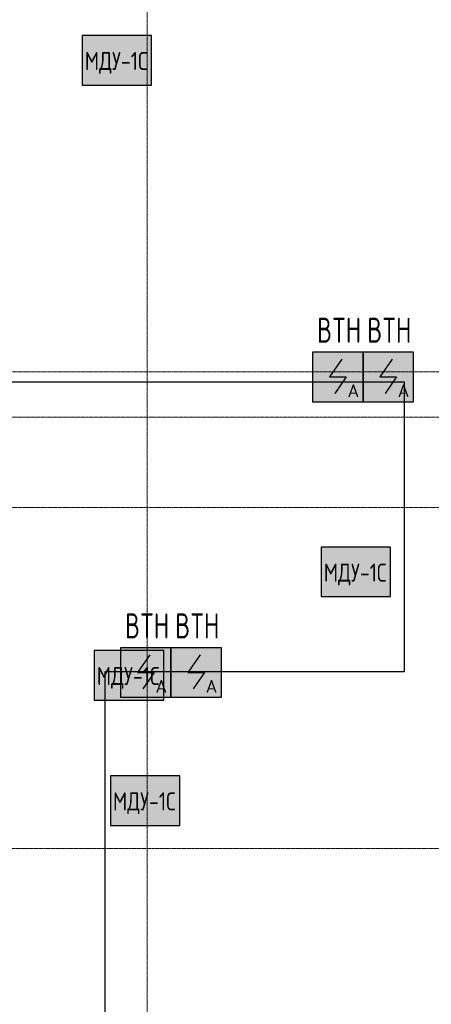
# Model space of a CAD drawing. Header units: millimetres. Extents: x -135639 to 224623, y -383017 to -59102.
# Tile 44 of 256: x 44126 to 48226, y -316568 to -306756. Entities that reach past the tile are written whole.
import ezdxf
from ezdxf.enums import TextEntityAlignment as Align

# ---------------------------------------------------------------- set-up
doc = ezdxf.new("R2010")
doc.units = ezdxf.units.MM
doc.linetypes.add('CONTINOUS', pattern=[0])
doc.linetypes.add('Линия сетки', pattern=[25, 20, -2.5, 0, -2.5])
for name, color, linetype, lineweight in [('Z-030-M_GRID', 7, 'Continuous', 9), ('Арматура воздуховодов', 7, 'Continuous', 18), ('ОС', 5, 'Continuous', 25), ('ПС', 7, 'Continuous', 40), ('СС-011-ПОЖ-СИГНАЛИЗАЦИЯ', 1, 'Continuous', 30)]:
    doc.layers.add(name, color=color, linetype=linetype, lineweight=lineweight)
doc.layers.add('ССПС', color=5, linetype='Continuous')
doc.styles.add('1111', font='isocpeur.ttf')

# ---------------------------------------------------------------- blocks, each defined once
blk = doc.blocks.new('-2 этаж')
at = {"layer": 'Z-030-M_GRID', "color": 253, "linetype": 'Линия сетки', "true_color": 0xaaaaaa}
for p, q in [((313042.3, -369625.1), (313042.3, -260674.1)), ((412500.8, -298477.3), (255411, -298477.3)), ((415036, -298927.3), (255411, -298927.3)), ((412500.8, -299827.3), (255411.1, -299827.3)), ((415041.1, -303227.3), (255411.3, -303227.3))]:
    blk.add_line(p, q, dxfattribs=at)
blk = doc.blocks.new('*U4706')
at = {"lineweight": 35, "true_color": 0xffffff}
h = blk.add_hatch(color=7, dxfattribs=at)
h.dxf.hatch_style = 1
h.paths.add_polyline_path([(0, 499.6), (0, 0), (499.6, 0), (499.6, 499.6)])
at = {"color": 1, "linetype": 'ByBlock', "lineweight": -2}
for p, q in [((289.5, 426.3), (166.9, 249.8)), ((166.9, 249.8), (332.7, 249.8)), ((332.7, 249.8), (219.3, 86.3))]:
    blk.add_line(p, q, dxfattribs=at)
at = {"color": 1, "linetype": 'ByBlock', "lineweight": -2, "ltscale": 0.1}
blk.add_lwpolyline([(0, 499.6), (499.6, 499.6), (499.6, 0), (0, 0)], close=True, dxfattribs=at)
at = {"color": 1, "linetype": 'ByBlock', "lineweight": -2, "ltscale": 1000, "style": '1111'}
blk.add_text('A', height=128.1, dxfattribs=at).set_placement((403.4, 49.2), align=Align.CENTER)
at = {"color": 0, "linetype": 'ByBlock', "lineweight": -2, "style": '1111'}
blk.add_attdef('INDEX', (-63.3, -234.7), '', height=125, dxfattribs=at)
at = {"color": 0, "linetype": 'ByBlock', "lineweight": -2, "style": '1111', "flags": 1}
for tag, p in [('NAME_DEVICE', (-64.1, -421.2)), ('NUM_POM', (-81.6, -847))]:
    blk.add_attdef(tag, p, '', height=125, dxfattribs=at)
at = {"color": 0, "linetype": 'ByBlock', "lineweight": -2, "style": '1111', "width": 0.7}
blk.add_attdef('NUM_DEVICE', (-64.1, -629.5), '', height=125, dxfattribs=at)
blk = doc.blocks.new('ger')
at = {"lineweight": 40, "ltscale": 2, "true_color": 0xffffff}
h = blk.add_hatch(color=7, dxfattribs=at)
h.dxf.hatch_style = 1
h.paths.add_polyline_path([(491036.1, -67335.5), (491036.1, -66842.7), (490344.7, -66842.7), (490344.7, -67335.5)])
at = {"layer": 'ОС', "color": 1, "lineweight": 30}
blk.add_lwpolyline([(491036.1, -66842.7), (490344.7, -66842.7), (490344.7, -67335.5), (491036.1, -67335.5)], close=True, dxfattribs=at)
at = {"layer": 'ССПС', "color": 1, "lineweight": -2, "ltscale": 1000, "style": '1111', "width": 0.8}
blk.add_text('МДУ-1С', height=180, dxfattribs=at).set_placement((490370.6, -67185.8))

msp = doc.modelspace()

# ---------------------------------------------------------------- linework, layer by layer
at = {"layer": 'СС-011-ПОЖ-СИГНАЛИЗАЦИЯ', "lineweight": 30}
msp.add_lwpolyline([(42862.3, -310365.5), (47954, -310365.5), (47954, -313254.7), (44972.4, -313254.7), (44972.4, -319814), (46400.3, -319814), (46400.3, -326288), (43778.4, -326288)], dxfattribs=at)

# ---------------------------------------------------------------- block references
at = {"color": 0}
msp.add_blockref('-2 этаж', (-267647.8, -11788.6), dxfattribs=at)
at = {"layer": 'Арматура воздуховодов', "lineweight": 30}
for p in [(-445595.9, -240071.8), (-443215.9, -245170.3), (-445475.9, -246200.3), (-445315.9, -247450.3)]:
    msp.add_blockref('ger', p, dxfattribs=at)
at = {"layer": 'ПС', "color": 7, "linetype": 'CONTINOUS', "lineweight": 30, "ltscale": 100}
ref = msp.add_blockref('*U4706', (47045.6, -310566), dxfattribs=dict(at, xscale=1.000736, yscale=1.000736, zscale=1.000736))
ref.add_attrib('NUM_DEVICE', 'BTH', dxfattribs={"layer": '0', "color": 0, "linetype": 'ByBlock', "lineweight": -2, "ltscale": 100, "height": 250.18, "style": '1111', "width": 0.7}).set_placement((47307.4, -309975.4), align=Align.CENTER)
ref = msp.add_blockref('*U4706', (47545.6, -310566), dxfattribs=dict(at, xscale=1.000736, yscale=1.000736, zscale=1.000736))
ref.add_attrib('NUM_DEVICE', 'BTH', dxfattribs={"layer": '0', "color": 0, "linetype": 'ByBlock', "lineweight": -2, "ltscale": 100, "height": 250.18, "style": '1111', "width": 0.7}).set_placement((47807.3, -309975.4), align=Align.CENTER)
ref = msp.add_blockref('*U4706', (45132.7, -313512.2), dxfattribs=dict(at, xscale=1.000736, yscale=1.000736, zscale=1.000736))
ref.add_attrib('NUM_DEVICE', 'BTH', dxfattribs={"layer": '0', "color": 0, "linetype": 'ByBlock', "lineweight": -2, "ltscale": 100, "height": 250.18, "style": '1111', "width": 0.7}).set_placement((45394.5, -312921.7), align=Align.CENTER)
ref = msp.add_blockref('*U4706', (45632.7, -313512.2), dxfattribs=dict(at, xscale=1.000736, yscale=1.000736, zscale=1.000736))
ref.add_attrib('NUM_DEVICE', 'BTH', dxfattribs={"layer": '0', "color": 0, "linetype": 'ByBlock', "lineweight": -2, "ltscale": 100, "height": 250.18, "style": '1111', "width": 0.7}).set_placement((45894.4, -312921.7), align=Align.CENTER)

doc.saveas('drawing.dxf')
